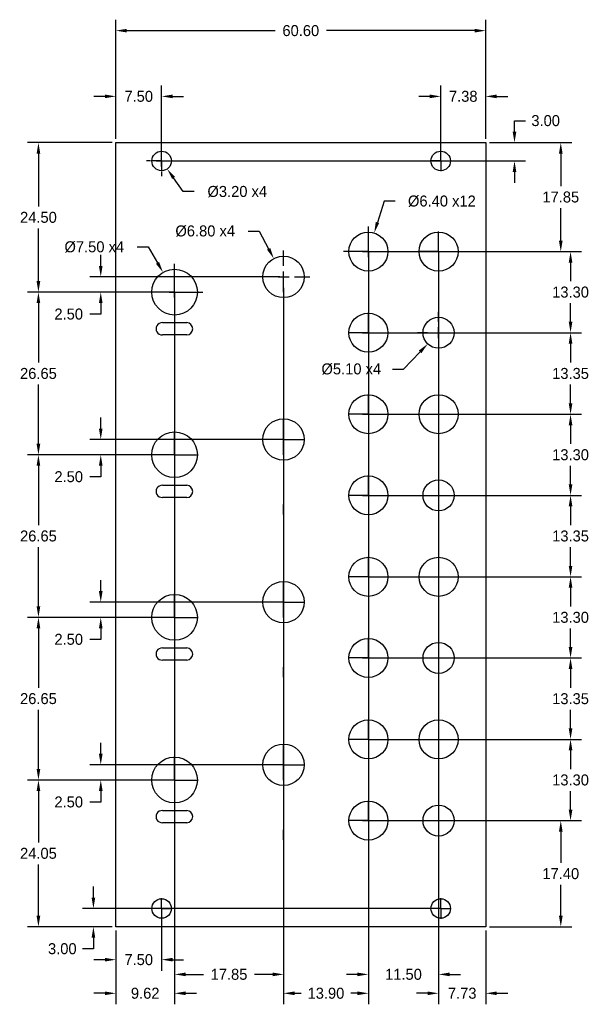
# Model space of a CAD drawing. Header units: millimetres. Extents: x -16 to 78, y -13 to 149.
import ezdxf

# ---------------------------------------------------------------- set-up
doc = ezdxf.new("R2010")
doc.units = ezdxf.units.MM
doc.header["$MEASUREMENT"] = 0
for name, color, linetype in [('Dimensions', 1, 'Continuous'), ('Knobs', 3, 'Continuous'), ('Panel', 7, 'Continuous'), ('UsinageArriere', 2, 'Continuous')]:
    doc.layers.add(name, color=color, linetype=linetype)
doc.dimstyles.get("Standard").update_dxf_attribs({"dimscale": 10, "dimtxt": 0.18, "dimasz": 0.18, "dimexe": 0.18, "dimexo": 0.0625, "dimgap": 0.09, "dimtad": 0, "dimtih": 1, "dimtoh": 1, "dimzin": 0, "dimdsep": 46, "dimtxsty": 'Standard', "dimcen": -0.09, "dimadec": 0, "dimazin": 0, "dimtfac": 1, "dimtdec": 4, "dimtofl": 0, "dimtmove": 0, "dimatfit": 3, "dimfxl": 1, "dimtolj": 1, "dimtzin": 0, "dimarcsym": 0})

# ---------------------------------------------------------------- blocks, each defined once
blk = doc.blocks.new('*D112')
at = {"layer": 'Defpoints', "color": 0}
for p in [(7.5, 136.08), (0, 128.5), (7.5, 125.5)]:
    blk.add_point(p, dxfattribs=at)
at = {"layer": 'Dimensions', "color": 0, "lineweight": -2}
for p, q in [((0, 129.12), (0, 137.88)), ((7.5, 126.12), (7.5, 137.88)), ((-1.8, 136.08), (-3.6, 136.08)), ((9.3, 136.08), (11.1, 136.08))]:
    blk.add_line(p, q, dxfattribs=at)
at = {"layer": 'Dimensions', "color": 0}
for points in [[(-1.8, 135.78), (-1.8, 136.38), (0, 136.08)], [(9.3, 136.38), (9.3, 135.78), (7.5, 136.08)]]:
    blk.add_solid(points, dxfattribs=at)
at = {"layer": 'Dimensions', "color": 0, "insert": (3.75, 136.08), "char_height": 1.8, "attachment_point": 5}
blk.add_mtext('\\A1;7.50', dxfattribs=at)
blk = doc.blocks.new('*D113')
at = {"layer": 'Defpoints', "color": 0}
for p in [(53.22, 136.08), (60.6, 128.5), (53.22, 125.5)]:
    blk.add_point(p, dxfattribs=at)
at = {"layer": 'Dimensions', "color": 0, "lineweight": -2}
for p, q in [((53.22, 126.12), (53.22, 137.88)), ((60.6, 129.12), (60.6, 137.88)), ((51.42, 136.08), (49.62, 136.08)), ((62.4, 136.08), (64.2, 136.08))]:
    blk.add_line(p, q, dxfattribs=at)
at = {"layer": 'Dimensions', "color": 0}
for points in [[(51.42, 135.78), (51.42, 136.38), (53.22, 136.08)], [(62.4, 136.38), (62.4, 135.78), (60.6, 136.08)]]:
    blk.add_solid(points, dxfattribs=at)
at = {"layer": 'Dimensions', "color": 0, "insert": (56.91, 136.08), "char_height": 1.8, "attachment_point": 5}
blk.add_mtext('\\A1;7.38', dxfattribs=at)
blk = doc.blocks.new('*D115')
at = {"layer": 'Defpoints', "color": 0}
for p in [(0, 146.85), (0, 128.5), (60.6, 128.5)]:
    blk.add_point(p, dxfattribs=at)
at = {"layer": 'Dimensions', "color": 0, "lineweight": -2}
for p, q in [((0, 129.12), (0, 148.65)), ((60.6, 129.12), (60.6, 148.65)), ((1.8, 146.85), (26.1, 146.85)), ((58.8, 146.85), (34.5, 146.85))]:
    blk.add_line(p, q, dxfattribs=at)
at = {"layer": 'Dimensions', "color": 0}
for points in [[(1.8, 147.15), (1.8, 146.55), (0, 146.85)], [(58.8, 146.55), (58.8, 147.15), (60.6, 146.85)]]:
    blk.add_solid(points, dxfattribs=at)
at = {"layer": 'Dimensions', "color": 0, "insert": (30.3, 146.85), "char_height": 1.8, "attachment_point": 5}
blk.add_mtext('\\A1;60.60', dxfattribs=at)
blk = doc.blocks.new('*D116')
at = {"layer": 'Defpoints', "color": 0}
for p in [(9.62, 104), (0, 0), (0, -10.9)]:
    blk.add_point(p, dxfattribs=at)
at = {"layer": 'Dimensions', "color": 0, "lineweight": -2}
for p, q in [((9.62, 103.38), (9.62, -12.7)), ((0, -0.62), (0, -12.7)), ((-1.8, -10.9), (-3.6, -10.9)), ((11.42, -10.9), (13.22, -10.9))]:
    blk.add_line(p, q, dxfattribs=at)
at = {"layer": 'Dimensions', "color": 0}
for points in [[(-1.8, -11.2), (-1.8, -10.6), (0, -10.9)], [(11.42, -10.6), (11.42, -11.2), (9.62, -10.9)]]:
    blk.add_solid(points, dxfattribs=at)
at = {"layer": 'Dimensions', "color": 0, "insert": (4.81, -10.9), "char_height": 1.8, "attachment_point": 5}
blk.add_mtext('\\A1;9.62', dxfattribs=at)
blk = doc.blocks.new('*D117')
at = {"layer": 'Defpoints', "color": 0}
for p in [(9.62, 104), (27.47, 104), (27.47, -7.8)]:
    blk.add_point(p, dxfattribs=at)
at = {"layer": 'Dimensions', "color": 0, "lineweight": -2}
for p, q in [((9.62, 103.38), (9.62, -9.6)), ((27.47, 103.38), (27.47, -9.6)), ((11.42, -7.8), (14.34, -7.8)), ((25.67, -7.8), (22.74, -7.8))]:
    blk.add_line(p, q, dxfattribs=at)
at = {"layer": 'Dimensions', "color": 0}
for points in [[(11.42, -7.5), (11.42, -8.1), (9.62, -7.8)], [(25.67, -8.1), (25.67, -7.5), (27.47, -7.8)]]:
    blk.add_solid(points, dxfattribs=at)
at = {"layer": 'Dimensions', "color": 0, "insert": (18.54, -7.8), "char_height": 1.8, "attachment_point": 5}
blk.add_mtext('\\A1;17.85', dxfattribs=at)
blk = doc.blocks.new('*D118')
at = {"layer": 'Defpoints', "color": 0}
for p in [(41.37, 110.65), (27.47, 104), (41.37, -10.9)]:
    blk.add_point(p, dxfattribs=at)
at = {"layer": 'Dimensions', "color": 0, "lineweight": -2}
for p, q in [((41.37, 110.03), (41.37, -12.7)), ((27.47, 103.38), (27.47, -12.7)), ((29.27, -10.9), (30.37, -10.9)), ((39.57, -10.9), (38.47, -10.9))]:
    blk.add_line(p, q, dxfattribs=at)
at = {"layer": 'Dimensions', "color": 0}
for points in [[(29.27, -10.6), (29.27, -11.2), (27.47, -10.9)], [(39.57, -11.2), (39.57, -10.6), (41.37, -10.9)]]:
    blk.add_solid(points, dxfattribs=at)
at = {"layer": 'Dimensions', "color": 0, "insert": (34.42, -10.9), "char_height": 1.8, "attachment_point": 5}
blk.add_mtext('\\A1;13.90', dxfattribs=at)
blk = doc.blocks.new('*D119')
at = {"layer": 'Defpoints', "color": 0}
for p in [(41.37, 110.65), (52.87, 110.65), (52.87, -7.8)]:
    blk.add_point(p, dxfattribs=at)
at = {"layer": 'Dimensions', "color": 0, "lineweight": -2}
for p, q in [((41.37, 110.03), (41.37, -9.6)), ((52.87, 110.03), (52.87, -9.6)), ((39.57, -7.8), (37.77, -7.8)), ((54.67, -7.8), (56.47, -7.8))]:
    blk.add_line(p, q, dxfattribs=at)
at = {"layer": 'Dimensions', "color": 0}
for points in [[(39.57, -8.1), (39.57, -7.5), (41.37, -7.8)], [(54.67, -7.5), (54.67, -8.1), (52.87, -7.8)]]:
    blk.add_solid(points, dxfattribs=at)
at = {"layer": 'Dimensions', "color": 0, "insert": (47.12, -7.8), "char_height": 1.8, "attachment_point": 5}
blk.add_mtext('\\A1;11.50', dxfattribs=at)
blk = doc.blocks.new('*D120')
at = {"layer": 'Defpoints', "color": 0}
for p in [(52.87, 110.65), (60.6, 0), (60.6, -10.9)]:
    blk.add_point(p, dxfattribs=at)
at = {"layer": 'Dimensions', "color": 0, "lineweight": -2}
for p, q in [((52.87, 110.03), (52.87, -12.7)), ((60.6, -0.62), (60.6, -12.7)), ((51.07, -10.9), (49.27, -10.9)), ((62.4, -10.9), (64.2, -10.9))]:
    blk.add_line(p, q, dxfattribs=at)
at = {"layer": 'Dimensions', "color": 0}
for points in [[(51.07, -11.2), (51.07, -10.6), (52.87, -10.9)], [(62.4, -10.6), (62.4, -11.2), (60.6, -10.9)]]:
    blk.add_solid(points, dxfattribs=at)
at = {"layer": 'Dimensions', "color": 0, "insert": (56.74, -10.9), "char_height": 1.8, "attachment_point": 5}
blk.add_mtext('\\A1;7.73', dxfattribs=at)
blk = doc.blocks.new('*D131')
at = {"layer": 'Defpoints', "color": 0}
for p in [(7.5, 3), (0, 0), (0, -5.39)]:
    blk.add_point(p, dxfattribs=at)
at = {"layer": 'Dimensions', "color": 0, "lineweight": -2}
for p, q in [((7.5, 2.38), (7.5, -7.19)), ((0, -0.62), (0, -7.19)), ((-1.8, -5.39), (-3.6, -5.39)), ((9.3, -5.39), (11.1, -5.39))]:
    blk.add_line(p, q, dxfattribs=at)
at = {"layer": 'Dimensions', "color": 0}
for points in [[(-1.8, -5.69), (-1.8, -5.09), (0, -5.39)], [(9.3, -5.09), (9.3, -5.69), (7.5, -5.39)]]:
    blk.add_solid(points, dxfattribs=at)
at = {"layer": 'Dimensions', "color": 0, "insert": (3.75, -5.39), "char_height": 1.8, "attachment_point": 5}
blk.add_mtext('\\A1;7.50', dxfattribs=at)
blk = doc.blocks.new('*D133')
at = {"layer": 'Defpoints', "color": 0}
for p in [(60.6, 128.5), (72.89, 128.5), (39.77, 110.65)]:
    blk.add_point(p, dxfattribs=at)
at = {"layer": 'Dimensions', "color": 0, "lineweight": -2}
for p, q in [((61.23, 128.5), (74.69, 128.5)), ((72.89, 126.7), (72.89, 121.38)), ((72.89, 112.45), (72.89, 117.78)), ((40.39, 110.65), (74.69, 110.65))]:
    blk.add_line(p, q, dxfattribs=at)
at = {"layer": 'Dimensions', "color": 0}
for points in [[(73.19, 126.7), (72.59, 126.7), (72.89, 128.5)], [(72.59, 112.45), (73.19, 112.45), (72.89, 110.65)]]:
    blk.add_solid(points, dxfattribs=at)
at = {"layer": 'Dimensions', "color": 0, "insert": (72.89, 119.58), "char_height": 1.8, "attachment_point": 5}
blk.add_mtext('\\A1;17.85', dxfattribs=at)
blk = doc.blocks.new('*D134')
at = {"layer": 'Defpoints', "color": 0}
for p in [(41.37, 110.65), (39.77, 97.35), (74.49, 97.35)]:
    blk.add_point(p, dxfattribs=at)
at = {"layer": 'Dimensions', "color": 0, "lineweight": -2}
for p, q in [((41.99, 110.65), (76.29, 110.65)), ((74.49, 108.85), (74.49, 105.8)), ((74.49, 99.15), (74.49, 102.2)), ((40.4, 97.35), (76.29, 97.35))]:
    blk.add_line(p, q, dxfattribs=at)
at = {"layer": 'Dimensions', "color": 0}
for points in [[(74.79, 108.85), (74.19, 108.85), (74.49, 110.65)], [(74.19, 99.15), (74.79, 99.15), (74.49, 97.35)]]:
    blk.add_solid(points, dxfattribs=at)
at = {"layer": 'Dimensions', "color": 0, "insert": (74.49, 104), "char_height": 1.8, "attachment_point": 5}
blk.add_mtext('\\A1;13.30', dxfattribs=at)
blk = doc.blocks.new('*D135')
at = {"layer": 'Defpoints', "color": 0}
for p in [(39.77, 97.35), (74.49, 97.35), (41.37, 84)]:
    blk.add_point(p, dxfattribs=at)
at = {"layer": 'Dimensions', "color": 0, "lineweight": -2}
for p, q in [((40.4, 97.35), (76.29, 97.35)), ((74.49, 95.55), (74.49, 92.47)), ((74.49, 85.8), (74.49, 88.87)), ((41.99, 84), (76.29, 84))]:
    blk.add_line(p, q, dxfattribs=at)
at = {"layer": 'Dimensions', "color": 0}
for points in [[(74.79, 95.55), (74.19, 95.55), (74.49, 97.35)], [(74.19, 85.8), (74.79, 85.8), (74.49, 84)]]:
    blk.add_solid(points, dxfattribs=at)
at = {"layer": 'Dimensions', "color": 0, "insert": (74.49, 90.67), "char_height": 1.8, "attachment_point": 5}
blk.add_mtext('\\A1;13.35', dxfattribs=at)
blk = doc.blocks.new('*D136')
at = {"layer": 'Defpoints', "color": 0}
for p in [(39.77, 84), (74.49, 84), (41.37, 70.7)]:
    blk.add_point(p, dxfattribs=at)
at = {"layer": 'Dimensions', "color": 0, "lineweight": -2}
for p, q in [((40.4, 84), (76.29, 84)), ((74.49, 82.2), (74.49, 79.15)), ((74.49, 72.5), (74.49, 75.55)), ((41.99, 70.7), (76.29, 70.7))]:
    blk.add_line(p, q, dxfattribs=at)
at = {"layer": 'Dimensions', "color": 0}
for points in [[(74.79, 82.2), (74.19, 82.2), (74.49, 84)], [(74.19, 72.5), (74.79, 72.5), (74.49, 70.7)]]:
    blk.add_solid(points, dxfattribs=at)
at = {"layer": 'Dimensions', "color": 0, "insert": (74.49, 77.35), "char_height": 1.8, "attachment_point": 5}
blk.add_mtext('\\A1;13.30', dxfattribs=at)
blk = doc.blocks.new('*D137')
at = {"layer": 'Defpoints', "color": 0}
for p in [(39.77, 70.7), (74.49, 70.7), (41.37, 57.35)]:
    blk.add_point(p, dxfattribs=at)
at = {"layer": 'Dimensions', "color": 0, "lineweight": -2}
for p, q in [((40.4, 70.7), (76.29, 70.7)), ((74.49, 68.9), (74.49, 65.83)), ((74.49, 59.15), (74.49, 62.23)), ((41.99, 57.35), (76.29, 57.35))]:
    blk.add_line(p, q, dxfattribs=at)
at = {"layer": 'Dimensions', "color": 0}
for points in [[(74.79, 68.9), (74.19, 68.9), (74.49, 70.7)], [(74.19, 59.15), (74.79, 59.15), (74.49, 57.35)]]:
    blk.add_solid(points, dxfattribs=at)
at = {"layer": 'Dimensions', "color": 0, "insert": (74.49, 64.03), "char_height": 1.8, "attachment_point": 5}
blk.add_mtext('\\A1;13.35', dxfattribs=at)
blk = doc.blocks.new('*D138')
at = {"layer": 'Defpoints', "color": 0}
for p in [(41.37, 57.35), (39.77, 44.05), (74.49, 44.05)]:
    blk.add_point(p, dxfattribs=at)
at = {"layer": 'Dimensions', "color": 0, "lineweight": -2}
for p, q in [((41.99, 57.35), (76.29, 57.35)), ((74.49, 55.55), (74.49, 52.5)), ((74.49, 45.85), (74.49, 48.9)), ((40.4, 44.05), (76.29, 44.05))]:
    blk.add_line(p, q, dxfattribs=at)
at = {"layer": 'Dimensions', "color": 0}
for points in [[(74.79, 55.55), (74.19, 55.55), (74.49, 57.35)], [(74.19, 45.85), (74.79, 45.85), (74.49, 44.05)]]:
    blk.add_solid(points, dxfattribs=at)
at = {"layer": 'Dimensions', "color": 0, "insert": (74.49, 50.7), "char_height": 1.8, "attachment_point": 5}
blk.add_mtext('\\A1;13.30', dxfattribs=at)
blk = doc.blocks.new('*D139')
at = {"layer": 'Defpoints', "color": 0}
for p in [(39.77, 44.05), (74.49, 44.05), (41.37, 30.7)]:
    blk.add_point(p, dxfattribs=at)
at = {"layer": 'Dimensions', "color": 0, "lineweight": -2}
for p, q in [((40.4, 44.05), (76.29, 44.05)), ((74.49, 42.25), (74.49, 39.17)), ((74.49, 32.5), (74.49, 35.57)), ((41.99, 30.7), (76.29, 30.7))]:
    blk.add_line(p, q, dxfattribs=at)
at = {"layer": 'Dimensions', "color": 0}
for points in [[(74.79, 42.25), (74.19, 42.25), (74.49, 44.05)], [(74.19, 32.5), (74.79, 32.5), (74.49, 30.7)]]:
    blk.add_solid(points, dxfattribs=at)
at = {"layer": 'Dimensions', "color": 0, "insert": (74.49, 37.37), "char_height": 1.8, "attachment_point": 5}
blk.add_mtext('\\A1;13.35', dxfattribs=at)
blk = doc.blocks.new('*D140')
at = {"layer": 'Defpoints', "color": 0}
for p in [(41.37, 30.7), (39.77, 17.4), (74.49, 17.4)]:
    blk.add_point(p, dxfattribs=at)
at = {"layer": 'Dimensions', "color": 0, "lineweight": -2}
for p, q in [((41.99, 30.7), (76.29, 30.7)), ((74.49, 28.9), (74.49, 25.85)), ((74.49, 19.2), (74.49, 22.25)), ((40.4, 17.4), (76.29, 17.4))]:
    blk.add_line(p, q, dxfattribs=at)
at = {"layer": 'Dimensions', "color": 0}
for points in [[(74.79, 28.9), (74.19, 28.9), (74.49, 30.7)], [(74.19, 19.2), (74.79, 19.2), (74.49, 17.4)]]:
    blk.add_solid(points, dxfattribs=at)
at = {"layer": 'Dimensions', "color": 0, "insert": (74.49, 24.05), "char_height": 1.8, "attachment_point": 5}
blk.add_mtext('\\A1;13.30', dxfattribs=at)
blk = doc.blocks.new('*D141')
at = {"layer": 'Defpoints', "color": 0}
for p in [(41.37, 17.4), (60.6, 0), (72.89, 0)]:
    blk.add_point(p, dxfattribs=at)
at = {"layer": 'Dimensions', "color": 0, "lineweight": -2}
for p, q in [((41.99, 17.4), (74.69, 17.4)), ((72.89, 15.6), (72.89, 10.5)), ((72.89, 1.8), (72.89, 6.9)), ((61.23, 0), (74.69, 0))]:
    blk.add_line(p, q, dxfattribs=at)
at = {"layer": 'Dimensions', "color": 0}
for points in [[(73.19, 15.6), (72.59, 15.6), (72.89, 17.4)], [(72.59, 1.8), (73.19, 1.8), (72.89, 0)]]:
    blk.add_solid(points, dxfattribs=at)
at = {"layer": 'Dimensions', "color": 0, "insert": (72.89, 8.7), "char_height": 1.8, "attachment_point": 5}
blk.add_mtext('\\A1;17.40', dxfattribs=at)
blk = doc.blocks.new('*D142')
at = {"layer": 'Defpoints', "color": 0}
for p in [(60.6, 128.5), (65.31, 128.5), (7.5, 125.5)]:
    blk.add_point(p, dxfattribs=at)
at = {"layer": 'Dimensions', "color": 0, "lineweight": -2}
for p, q in [((65.31, 132.1), (67.11, 132.1)), ((65.31, 130.3), (65.31, 132.1)), ((61.23, 128.5), (67.11, 128.5)), ((8.12, 125.5), (67.11, 125.5)), ((65.31, 123.7), (65.31, 121.9))]:
    blk.add_line(p, q, dxfattribs=at)
at = {"layer": 'Dimensions', "color": 0}
for points in [[(65.01, 130.3), (65.61, 130.3), (65.31, 128.5)], [(65.61, 123.7), (65.01, 123.7), (65.31, 125.5)]]:
    blk.add_solid(points, dxfattribs=at)
at = {"layer": 'Dimensions', "color": 0, "insert": (70.41, 132.1), "char_height": 1.8, "attachment_point": 5}
blk.add_mtext('\\A1;3.00', dxfattribs=at)
blk = doc.blocks.new('*D143')
at = {"layer": 'Defpoints', "color": 0}
for p in [(53.22, 3), (-3.67, 0), (0, 0)]:
    blk.add_point(p, dxfattribs=at)
at = {"layer": 'Dimensions', "color": 0, "lineweight": -2}
for p, q in [((-3.67, 4.8), (-3.67, 6.6)), ((52.6, 3), (-5.47, 3)), ((-0.62, 0), (-5.47, 0)), ((-3.67, -1.8), (-3.67, -3.6)), ((-3.67, -3.6), (-5.47, -3.6))]:
    blk.add_line(p, q, dxfattribs=at)
at = {"layer": 'Dimensions', "color": 0}
for points in [[(-3.97, 4.8), (-3.37, 4.8), (-3.67, 3)], [(-3.37, -1.8), (-3.97, -1.8), (-3.67, 0)]]:
    blk.add_solid(points, dxfattribs=at)
at = {"layer": 'Dimensions', "color": 0, "insert": (-8.77, -3.6), "char_height": 1.8, "attachment_point": 5}
blk.add_mtext('\\A1;3.00', dxfattribs=at)
blk = doc.blocks.new('*D145')
at = {"layer": 'Defpoints', "color": 0}
for p in [(6.58, 126.81), (8.42, 124.19)]:
    blk.add_point(p, dxfattribs=at)
at = {"layer": 'Dimensions', "color": 0}
for p, q in [((7.5, 127.3), (7.5, 128)), ((7.5, 124.6), (7.5, 126.4)), ((5.7, 125.5), (5, 125.5)), ((6.6, 125.5), (8.4, 125.5)), ((9.3, 125.5), (10, 125.5)), ((7.5, 123.7), (7.5, 123))]:
    blk.add_line(p, q, dxfattribs=at)
at = {"layer": 'Dimensions', "color": 0, "lineweight": -2}
for p, q in [((11.04, 120.47), (9.45, 122.72)), ((12.84, 120.47), (11.04, 120.47))]:
    blk.add_line(p, q, dxfattribs=at)
at = {"layer": 'Dimensions', "color": 0}
blk.add_solid([(9.7, 122.89), (9.21, 122.55), (8.42, 124.19)], dxfattribs=at)
at = {"layer": 'Dimensions', "color": 0, "insert": (19.89, 120.47), "char_height": 1.8, "attachment_point": 5}
blk.add_mtext('\\A1;%%c3.20 x4', dxfattribs=at)
blk = doc.blocks.new('*D149')
at = {"layer": 'Defpoints', "color": 0}
for p in [(7.73, 107.24), (11.51, 100.76)]:
    blk.add_point(p, dxfattribs=at)
at = {"layer": 'Dimensions', "color": 0, "lineweight": -2}
for p, q in [((3.52, 111.4), (5.32, 111.4)), ((5.32, 111.4), (6.83, 108.8))]:
    blk.add_line(p, q, dxfattribs=at)
at = {"layer": 'Dimensions', "color": 0}
for p, q in [((9.62, 105.8), (9.62, 108.65)), ((9.62, 103.1), (9.62, 104.9)), ((7.82, 104), (4.97, 104)), ((8.72, 104), (10.52, 104)), ((11.42, 104), (14.27, 104)), ((9.62, 102.2), (9.62, 99.35))]:
    blk.add_line(p, q, dxfattribs=at)
blk.add_solid([(6.57, 108.65), (7.09, 108.95), (7.73, 107.24)], dxfattribs=at)
at = {"layer": 'Dimensions', "color": 0, "insert": (-3.53, 111.4), "char_height": 1.8, "attachment_point": 5}
blk.add_mtext('\\A1;%%c7.50 x4', dxfattribs=at)
blk = doc.blocks.new('*D150')
at = {"layer": 'Defpoints', "color": 0}
for p in [(25.88, 109.5), (29.06, 103.5)]:
    blk.add_point(p, dxfattribs=at)
at = {"layer": 'Dimensions', "color": 0, "lineweight": -2}
for p, q in [((21.69, 114), (23.49, 114)), ((23.49, 114), (25.03, 111.09))]:
    blk.add_line(p, q, dxfattribs=at)
at = {"layer": 'Dimensions', "color": 0}
for p, q in [((27.47, 108.3), (27.47, 110.8)), ((25.67, 106.5), (23.17, 106.5)), ((26.57, 106.5), (28.37, 106.5)), ((27.47, 105.6), (27.47, 107.4)), ((29.27, 106.5), (31.77, 106.5)), ((27.47, 104.7), (27.47, 102.2))]:
    blk.add_line(p, q, dxfattribs=at)
blk.add_solid([(24.77, 110.95), (25.3, 111.23), (25.88, 109.5)], dxfattribs=at)
at = {"layer": 'Dimensions', "color": 0, "insert": (14.64, 114), "char_height": 1.8, "attachment_point": 5}
blk.add_mtext('\\A1;%%c6.80 x4', dxfattribs=at)
blk = doc.blocks.new('*D151')
at = {"layer": 'Defpoints', "color": 0}
for p in [(42.33, 113.7), (40.41, 107.6)]:
    blk.add_point(p, dxfattribs=at)
at = {"layer": 'Dimensions', "color": 0, "lineweight": -2}
for p, q in [((43.96, 118.9), (42.87, 115.42)), ((45.76, 118.9), (43.96, 118.9))]:
    blk.add_line(p, q, dxfattribs=at)
at = {"layer": 'Dimensions', "color": 0}
for p, q in [((41.37, 112.45), (41.37, 114.75)), ((41.37, 109.75), (41.37, 111.55)), ((39.57, 110.65), (37.27, 110.65)), ((40.47, 110.65), (42.27, 110.65)), ((43.17, 110.65), (45.47, 110.65)), ((41.37, 108.85), (41.37, 106.55))]:
    blk.add_line(p, q, dxfattribs=at)
blk.add_solid([(42.58, 115.51), (43.15, 115.33), (42.33, 113.7)], dxfattribs=at)
at = {"layer": 'Dimensions', "color": 0, "insert": (53.41, 118.9), "char_height": 1.8, "attachment_point": 5}
blk.add_mtext('\\A1;%%c6.40 x12', dxfattribs=at)
blk = doc.blocks.new('*D152')
at = {"layer": 'Defpoints', "color": 0}
for p in [(54.64, 99.18), (51.1, 95.52)]:
    blk.add_point(p, dxfattribs=at)
at = {"layer": 'Dimensions', "color": 0}
for p, q in [((52.87, 99.15), (52.87, 100.8)), ((51.07, 97.35), (49.42, 97.35)), ((51.97, 97.35), (53.77, 97.35)), ((52.87, 96.45), (52.87, 98.25)), ((54.67, 97.35), (56.32, 97.35)), ((52.87, 95.55), (52.87, 93.9))]:
    blk.add_line(p, q, dxfattribs=at)
at = {"layer": 'Dimensions', "color": 0, "lineweight": -2}
for p, q in [((47.12, 91.39), (49.85, 94.22)), ((45.32, 91.39), (47.12, 91.39))]:
    blk.add_line(p, q, dxfattribs=at)
at = {"layer": 'Dimensions', "color": 0}
blk.add_solid([(50.06, 94.01), (49.63, 94.43), (51.1, 95.52)], dxfattribs=at)
at = {"layer": 'Dimensions', "color": 0, "insert": (38.57, 91.39), "char_height": 1.8, "attachment_point": 5}
blk.add_mtext('\\A1;%%c5.10 x4', dxfattribs=at)
blk = doc.blocks.new('*D153')
at = {"layer": 'Defpoints', "color": 0}
for p in [(0, 128.5), (-12.68, 104), (9.62, 104)]:
    blk.add_point(p, dxfattribs=at)
at = {"layer": 'Dimensions', "color": 0, "lineweight": -2}
for p, q in [((-0.62, 128.5), (-14.48, 128.5)), ((-12.68, 126.7), (-12.68, 118.05)), ((-12.68, 105.8), (-12.68, 114.45)), ((8.99, 104), (-14.48, 104))]:
    blk.add_line(p, q, dxfattribs=at)
at = {"layer": 'Dimensions', "color": 0}
for points in [[(-12.38, 126.7), (-12.98, 126.7), (-12.68, 128.5)], [(-12.98, 105.8), (-12.38, 105.8), (-12.68, 104)]]:
    blk.add_solid(points, dxfattribs=at)
at = {"layer": 'Dimensions', "color": 0, "insert": (-12.68, 116.25), "char_height": 1.8, "attachment_point": 5}
blk.add_mtext('\\A1;24.50', dxfattribs=at)
blk = doc.blocks.new('*D154')
at = {"layer": 'Defpoints', "color": 0}
for p in [(-12.68, 104), (9.62, 104), (9.62, 77.35)]:
    blk.add_point(p, dxfattribs=at)
at = {"layer": 'Dimensions', "color": 0, "lineweight": -2}
for p, q in [((8.99, 104), (-14.48, 104)), ((-12.68, 102.2), (-12.68, 92.48)), ((-12.68, 79.15), (-12.68, 88.87)), ((8.99, 77.35), (-14.48, 77.35))]:
    blk.add_line(p, q, dxfattribs=at)
at = {"layer": 'Dimensions', "color": 0}
for points in [[(-12.38, 102.2), (-12.98, 102.2), (-12.68, 104)], [(-12.98, 79.15), (-12.38, 79.15), (-12.68, 77.35)]]:
    blk.add_solid(points, dxfattribs=at)
at = {"layer": 'Dimensions', "color": 0, "insert": (-12.68, 90.67), "char_height": 1.8, "attachment_point": 5}
blk.add_mtext('\\A1;26.65', dxfattribs=at)
blk = doc.blocks.new('*D155')
at = {"layer": 'Defpoints', "color": 0}
for p in [(-12.68, 77.35), (9.62, 77.35), (9.62, 50.7)]:
    blk.add_point(p, dxfattribs=at)
at = {"layer": 'Dimensions', "color": 0, "lineweight": -2}
for p, q in [((8.99, 77.35), (-14.48, 77.35)), ((-12.68, 75.55), (-12.68, 65.83)), ((-12.68, 52.5), (-12.68, 62.23)), ((8.99, 50.7), (-14.48, 50.7))]:
    blk.add_line(p, q, dxfattribs=at)
at = {"layer": 'Dimensions', "color": 0}
for points in [[(-12.38, 75.55), (-12.98, 75.55), (-12.68, 77.35)], [(-12.98, 52.5), (-12.38, 52.5), (-12.68, 50.7)]]:
    blk.add_solid(points, dxfattribs=at)
at = {"layer": 'Dimensions', "color": 0, "insert": (-12.68, 64.03), "char_height": 1.8, "attachment_point": 5}
blk.add_mtext('\\A1;26.65', dxfattribs=at)
blk = doc.blocks.new('*D156')
at = {"layer": 'Defpoints', "color": 0}
for p in [(-12.68, 50.7), (9.62, 50.7), (9.62, 24.05)]:
    blk.add_point(p, dxfattribs=at)
at = {"layer": 'Dimensions', "color": 0, "lineweight": -2}
for p, q in [((8.99, 50.7), (-14.48, 50.7)), ((-12.68, 48.9), (-12.68, 39.17)), ((-12.68, 25.85), (-12.68, 35.58)), ((8.99, 24.05), (-14.48, 24.05))]:
    blk.add_line(p, q, dxfattribs=at)
at = {"layer": 'Dimensions', "color": 0}
for points in [[(-12.38, 48.9), (-12.98, 48.9), (-12.68, 50.7)], [(-12.98, 25.85), (-12.38, 25.85), (-12.68, 24.05)]]:
    blk.add_solid(points, dxfattribs=at)
at = {"layer": 'Dimensions', "color": 0, "insert": (-12.68, 37.38), "char_height": 1.8, "attachment_point": 5}
blk.add_mtext('\\A1;26.65', dxfattribs=at)
blk = doc.blocks.new('*D157')
at = {"layer": 'Defpoints', "color": 0}
for p in [(-12.68, 24.05), (9.62, 24.05), (0, 0)]:
    blk.add_point(p, dxfattribs=at)
at = {"layer": 'Dimensions', "color": 0, "lineweight": -2}
for p, q in [((8.99, 24.05), (-14.48, 24.05)), ((-12.68, 22.25), (-12.68, 13.82)), ((-12.68, 1.8), (-12.68, 10.22)), ((-0.62, 0), (-14.48, 0))]:
    blk.add_line(p, q, dxfattribs=at)
at = {"layer": 'Dimensions', "color": 0}
for points in [[(-12.38, 22.25), (-12.98, 22.25), (-12.68, 24.05)], [(-12.98, 1.8), (-12.38, 1.8), (-12.68, 0)]]:
    blk.add_solid(points, dxfattribs=at)
at = {"layer": 'Dimensions', "color": 0, "insert": (-12.68, 12.03), "char_height": 1.8, "attachment_point": 5}
blk.add_mtext('\\A1;24.05', dxfattribs=at)
blk = doc.blocks.new('*D158')
at = {"layer": 'Defpoints', "color": 0}
for p in [(27.47, 106.5), (-2.47, 104), (9.62, 104)]:
    blk.add_point(p, dxfattribs=at)
at = {"layer": 'Dimensions', "color": 0, "lineweight": -2}
for p, q in [((-2.47, 108.3), (-2.47, 110.1)), ((26.84, 106.5), (-4.27, 106.5)), ((8.99, 104), (-4.27, 104)), ((-2.47, 102.2), (-2.47, 100.4)), ((-2.47, 100.4), (-4.27, 100.4))]:
    blk.add_line(p, q, dxfattribs=at)
at = {"layer": 'Dimensions', "color": 0}
for points in [[(-2.77, 108.3), (-2.17, 108.3), (-2.47, 106.5)], [(-2.17, 102.2), (-2.77, 102.2), (-2.47, 104)]]:
    blk.add_solid(points, dxfattribs=at)
at = {"layer": 'Dimensions', "color": 0, "insert": (-7.72, 100.4), "char_height": 1.8, "attachment_point": 5}
blk.add_mtext('\\A1;2.50', dxfattribs=at)
blk = doc.blocks.new('*D159')
at = {"layer": 'Defpoints', "color": 0}
for p in [(27.47, 79.85), (-2.47, 77.35), (9.62, 77.35)]:
    blk.add_point(p, dxfattribs=at)
at = {"layer": 'Dimensions', "color": 0, "lineweight": -2}
for p, q in [((-2.47, 81.65), (-2.47, 83.45)), ((26.84, 79.85), (-4.27, 79.85)), ((8.99, 77.35), (-4.27, 77.35)), ((-2.47, 75.55), (-2.47, 73.75)), ((-2.47, 73.75), (-4.27, 73.75))]:
    blk.add_line(p, q, dxfattribs=at)
at = {"layer": 'Dimensions', "color": 0}
for points in [[(-2.77, 81.65), (-2.17, 81.65), (-2.47, 79.85)], [(-2.17, 75.55), (-2.77, 75.55), (-2.47, 77.35)]]:
    blk.add_solid(points, dxfattribs=at)
at = {"layer": 'Dimensions', "color": 0, "insert": (-7.72, 73.75), "char_height": 1.8, "attachment_point": 5}
blk.add_mtext('\\A1;2.50', dxfattribs=at)
blk = doc.blocks.new('*D160')
at = {"layer": 'Defpoints', "color": 0}
for p in [(27.47, 53.2), (-2.47, 50.7), (9.62, 50.7)]:
    blk.add_point(p, dxfattribs=at)
at = {"layer": 'Dimensions', "color": 0, "lineweight": -2}
for p, q in [((-2.47, 55), (-2.47, 56.8)), ((26.84, 53.2), (-4.27, 53.2)), ((8.99, 50.7), (-4.27, 50.7)), ((-2.47, 48.9), (-2.47, 47.1)), ((-2.47, 47.1), (-4.27, 47.1))]:
    blk.add_line(p, q, dxfattribs=at)
at = {"layer": 'Dimensions', "color": 0}
for points in [[(-2.77, 55), (-2.17, 55), (-2.47, 53.2)], [(-2.17, 48.9), (-2.77, 48.9), (-2.47, 50.7)]]:
    blk.add_solid(points, dxfattribs=at)
at = {"layer": 'Dimensions', "color": 0, "insert": (-7.72, 47.1), "char_height": 1.8, "attachment_point": 5}
blk.add_mtext('\\A1;2.50', dxfattribs=at)
blk = doc.blocks.new('*D161')
at = {"layer": 'Defpoints', "color": 0}
for p in [(27.47, 26.55), (-2.47, 24.05), (9.62, 24.05)]:
    blk.add_point(p, dxfattribs=at)
at = {"layer": 'Dimensions', "color": 0, "lineweight": -2}
for p, q in [((-2.47, 28.35), (-2.47, 30.15)), ((26.84, 26.55), (-4.27, 26.55)), ((8.99, 24.05), (-4.27, 24.05)), ((-2.47, 22.25), (-2.47, 20.45)), ((-2.47, 20.45), (-4.27, 20.45))]:
    blk.add_line(p, q, dxfattribs=at)
at = {"layer": 'Dimensions', "color": 0}
for points in [[(-2.77, 28.35), (-2.17, 28.35), (-2.47, 26.55)], [(-2.17, 22.25), (-2.77, 22.25), (-2.47, 24.05)]]:
    blk.add_solid(points, dxfattribs=at)
at = {"layer": 'Dimensions', "color": 0, "insert": (-7.72, 20.45), "char_height": 1.8, "attachment_point": 5}
blk.add_mtext('\\A1;2.50', dxfattribs=at)

msp = doc.modelspace()

# ---------------------------------------------------------------- linework, layer by layer
at = {"layer": 'Dimensions'}
for p, q in [((7.5, 125.5), (7.5, 127.19)), ((53.22, 125.5), (53.22, 127.19)), ((7.5, 125.5), (5.81, 125.5)), ((7.5, 125.5), (9.19, 125.5)), ((7.5, 125.5), (7.5, 123.81)), ((53.22, 125.5), (51.53, 125.5)), ((53.22, 125.5), (54.91, 125.5)), ((53.22, 125.5), (53.22, 123.81)), ((41.37, 110.65), (41.37, 113.94)), ((52.87, 110.65), (52.87, 113.94)), ((41.37, 110.65), (38.08, 110.65)), ((41.37, 110.65), (44.66, 110.65)), ((41.37, 110.65), (41.37, 107.36)), ((52.87, 110.65), (49.58, 110.65)), ((52.87, 110.65), (56.16, 110.65)), ((52.87, 110.65), (52.87, 107.36)), ((9.62, 104), (9.62, 107.84)), ((27.47, 104), (27.47, 107.34)), ((9.62, 104), (5.78, 104)), ((9.62, 104), (13.46, 104)), ((9.62, 104), (9.62, 100.16)), ((27.47, 104), (27.47, 100.66)), ((41.37, 97.35), (41.37, 100.64)), ((41.37, 97.35), (38.08, 97.35)), ((41.37, 97.35), (44.66, 97.35)), ((41.37, 97.35), (41.37, 94.06)), ((27.47, 94.2), (27.47, 92.56)), ((41.37, 84), (41.37, 87.29)), ((41.37, 84), (38.08, 84)), ((41.37, 84), (44.66, 84)), ((41.37, 84), (41.37, 80.71)), ((27.47, 79.85), (27.47, 83.19)), ((9.62, 77.35), (9.62, 81.19)), ((27.47, 77.35), (27.47, 80.69)), ((27.47, 79.85), (24.13, 79.85)), ((27.47, 79.85), (30.81, 79.85)), ((27.47, 79.85), (27.47, 76.51)), ((9.62, 77.35), (5.78, 77.35)), ((9.62, 77.35), (13.46, 77.35)), ((9.62, 77.35), (9.62, 73.51)), ((27.47, 77.35), (27.47, 74.01)), ((41.37, 70.7), (41.37, 73.99)), ((41.37, 70.7), (38.08, 70.7)), ((41.37, 70.7), (44.66, 70.7)), ((41.37, 70.7), (41.37, 67.41)), ((27.47, 67.55), (27.47, 69.19)), ((27.47, 67.55), (27.47, 65.91)), ((41.37, 57.35), (41.37, 60.64)), ((27.47, 53.2), (27.47, 56.54)), ((41.37, 57.35), (38.08, 57.35)), ((41.37, 57.35), (44.66, 57.35)), ((41.37, 57.35), (41.37, 54.06)), ((9.62, 50.7), (9.62, 54.54)), ((27.47, 50.7), (27.47, 54.04)), ((27.47, 53.2), (24.13, 53.2)), ((27.47, 53.2), (30.81, 53.2)), ((27.47, 53.2), (27.47, 49.86)), ((9.62, 50.7), (5.78, 50.7)), ((9.62, 50.7), (13.46, 50.7)), ((9.62, 50.7), (9.62, 46.86)), ((27.47, 50.7), (27.47, 47.36)), ((41.37, 44.05), (41.37, 47.34)), ((41.37, 44.05), (38.08, 44.05)), ((41.37, 44.05), (44.66, 44.05)), ((41.37, 44.05), (41.37, 40.76)), ((27.47, 40.9), (27.47, 42.54)), ((27.47, 40.9), (27.47, 39.26)), ((41.37, 30.7), (41.37, 33.99)), ((41.37, 30.7), (38.08, 30.7)), ((41.37, 30.7), (44.66, 30.7)), ((41.37, 30.7), (41.37, 27.41)), ((27.47, 26.55), (27.47, 29.89)), ((9.62, 24.05), (9.62, 27.89)), ((27.47, 26.55), (24.13, 26.55)), ((27.47, 24.05), (27.47, 27.39)), ((27.47, 26.55), (30.81, 26.55)), ((27.47, 26.55), (27.47, 23.21)), ((9.62, 24.05), (5.78, 24.05)), ((9.62, 24.05), (13.46, 24.05)), ((9.62, 24.05), (9.62, 20.21)), ((27.47, 24.05), (27.47, 20.71)), ((41.37, 17.4), (41.37, 20.69)), ((41.37, 17.4), (38.08, 17.4)), ((41.37, 17.4), (44.66, 17.4)), ((41.37, 17.4), (41.37, 14.11)), ((27.47, 14.25), (27.47, 15.89)), ((27.47, 14.25), (27.47, 12.61)), ((7.5, 3), (7.5, 4.69)), ((53.22, 3), (53.22, 4.69)), ((7.5, 3), (5.81, 3)), ((7.5, 3), (9.19, 3)), ((7.5, 3), (7.5, 1.31)), ((53.22, 3), (51.53, 3)), ((53.22, 3), (54.91, 3)), ((53.22, 3), (53.22, 1.31))]:
    msp.add_line(p, q, dxfattribs=at)
at = {"layer": 'Knobs'}
for centre in [(67.12, 101.22), (20.765, 17.4)]:
    msp.add_circle(centre, 0, dxfattribs=at)
at = {"layer": 'Panel'}
msp.add_lwpolyline([(0, 0), (0, 128.5), (60.6, 128.5), (60.6, 0)], close=True, dxfattribs=at)
for centre, radius in [((7.5, 125.5), 1.6), ((53.22, 125.5), 1.6), ((41.37, 110.65), 3.2), ((52.87, 110.65), 3.2), ((27.47, 106.5), 3.4), ((9.62, 104), 3.75), ((41.37, 97.35), 3.2), ((52.87, 97.35), 2.55), ((41.37, 84), 3.2), ((52.87, 84), 3.2), ((27.47, 79.85), 3.4), ((9.62, 77.35), 3.75), ((41.37, 70.7), 3.2), ((52.87, 70.7), 2.55), ((41.37, 57.35), 3.2), ((52.87, 57.35), 3.2), ((27.47, 53.2), 3.4), ((9.62, 50.7), 3.75), ((41.37, 44.05), 3.2), ((52.87, 44.05), 2.55), ((41.37, 30.7), 3.2), ((52.87, 30.7), 3.2), ((27.47, 26.55), 3.4), ((9.62, 24.05), 3.75), ((41.37, 17.4), 3.2), ((52.87, 17.4), 2.55), ((7.5, 3), 1.6), ((53.22, 3), 1.6)]:
    msp.add_circle(centre, radius, dxfattribs=at)
at = {"layer": 'UsinageArriere'}
for points in [[(7.62, 99.002), (11.62, 99.002)], [(11.62, 97), (7.62, 97)], [(7.62, 72.352), (11.62, 72.352)], [(11.62, 70.35), (7.62, 70.35)], [(7.62, 45.702), (11.62, 45.702)], [(11.62, 43.7), (7.62, 43.7)], [(7.62, 19.052), (11.62, 19.052)], [(11.62, 17.05), (7.62, 17.05)]]:
    msp.add_lwpolyline(points, dxfattribs=at)
for centre, start, end in [((7.599, 98.001), 88.798, 271.202), ((11.605, 98.001), 270, 90), ((7.599, 71.351), 88.798, 271.202), ((11.605, 71.351), 270, 90), ((7.599, 44.701), 88.798, 271.202), ((11.605, 44.701), 270, 90), ((7.599, 18.051), 88.798, 271.202), ((11.605, 18.051), 270, 90)]:
    msp.add_arc(centre, 1.001, start, end, dxfattribs=at)

# ---------------------------------------------------------------- dimensions: what is measured, and where the dimension line sits
at = {"layer": 'Dimensions'}
for base, p1, p2, picture, middle in [((0, 146.848), (60.6, 128.5), (0, 128.5), '*D115', (30.3, 146.848)), ((7.5, 136.078), (0, 128.5), (7.5, 125.5), '*D112', (3.75, 136.078)), ((53.22, 136.078), (60.6, 128.5), (53.22, 125.5), '*D113', (56.91, 136.078)), ((41.37, -10.902), (27.47, 104), (41.37, 110.65), '*D118', (34.42, -10.902)), ((52.87, -7.801), (41.37, 110.65), (52.87, 110.65), '*D119', (47.12, -7.801)), ((60.6, -10.902), (52.87, 110.65), (60.6, 0), '*D120', (56.735, -10.902)), ((0, -10.902), (9.62, 104), (0, 0), '*D116', (4.81, -10.902)), ((27.468, -7.801), (9.62, 104), (27.468, 104), '*D117', (18.544, -7.801)), ((-0.001, -5.394), (7.5, 3), (-0.001, 0), '*D131', (3.75, -5.394))]:
    dim = msp.add_linear_dim(base=base, p1=p1, p2=p2, dimstyle='Standard', dxfattribs=at)
    dim.commit()
    dim.dimension.update_dxf_attribs({"geometry": picture, "text_midpoint": middle})
for base, p1, p2, picture, middle in [((65.312, 128.5), (7.5, 125.5), (60.6, 128.5), '*D142', (70.412, 132.1)), ((-12.682, 104), (0, 128.5), (9.62, 104), '*D153', (-12.682, 116.25)), ((72.894, 128.5), (39.77, 110.65), (60.6, 128.5), '*D133', (72.894, 119.575)), ((-2.474, 104), (27.47, 106.5), (9.62, 104), '*D158', (-7.724, 100.4)), ((74.494, 97.35), (41.37, 110.65), (39.77, 97.35), '*D134', (74.494, 104)), ((-12.682, 104), (9.62, 77.35), (9.62, 104), '*D154', (-12.682, 90.675)), ((74.494, 97.35), (41.37, 84), (39.77, 97.35), '*D135', (74.494, 90.675)), ((74.494, 84), (41.37, 70.7), (39.77, 84), '*D136', (74.494, 77.35)), ((-2.474, 77.35), (27.47, 79.85), (9.62, 77.35), '*D159', (-7.724, 73.75)), ((-12.682, 77.35), (9.62, 50.7), (9.62, 77.35), '*D155', (-12.682, 64.025)), ((74.494, 70.7), (41.37, 57.35), (39.77, 70.7), '*D137', (74.494, 64.025)), ((-2.474, 50.7), (27.47, 53.2), (9.62, 50.7), '*D160', (-7.724, 47.1)), ((74.494, 44.05), (41.37, 57.35), (39.77, 44.05), '*D138', (74.494, 50.7)), ((-12.682, 50.7), (9.62, 24.05), (9.62, 50.7), '*D156', (-12.682, 37.375)), ((74.494, 44.05), (41.37, 30.7), (39.77, 44.05), '*D139', (74.494, 37.375)), ((74.494, 17.4), (41.37, 30.7), (39.77, 17.4), '*D140', (74.494, 24.05)), ((-2.474, 24.05), (27.47, 26.55), (9.62, 24.05), '*D161', (-7.724, 20.45)), ((-12.682, 24.05), (0, 0), (9.62, 24.05), '*D157', (-12.682, 12.025)), ((72.894, 0), (41.37, 17.4), (60.6, 0), '*D141', (72.894, 8.7)), ((-3.674, 0), (53.22, 3), (0, 0), '*D143', (-8.774, -3.6))]:
    dim = msp.add_linear_dim(base=base, p1=p1, p2=p2, angle=90, dimstyle='Standard', dxfattribs=at)
    dim.commit()
    dim.dimension.update_dxf_attribs({"geometry": picture, "text_midpoint": middle})
for p1, p2, override, picture, middle in [((6.58, 126.809), (8.42, 124.191), {"dimpost": ' x4'}, '*D145', (19.886, 120.465)), ((40.411, 107.597), (42.329, 113.703), {"dimpost": ' x12'}, '*D151', (53.41, 118.895)), ((29.065, 103.497), (25.875, 109.503), {"dimpost": ' x4'}, '*D150', (14.639, 113.996)), ((11.506, 100.759), (7.734, 107.241), {"dimpost": ' x4'}, '*D149', (-3.534, 111.395)), ((54.641, 99.185), (51.099, 95.515), {"dimpost": ' x4'}, '*D152', (38.57, 91.393))]:
    dim = msp.add_diameter_dim_2p(p1=p1, p2=p2, dimstyle='Standard', override=override, dxfattribs=at)
    dim.commit()
    dim.dimension.update_dxf_attribs({"geometry": picture, "text_midpoint": middle, "dimtype": 163})

doc.saveas('drawing.dxf')
